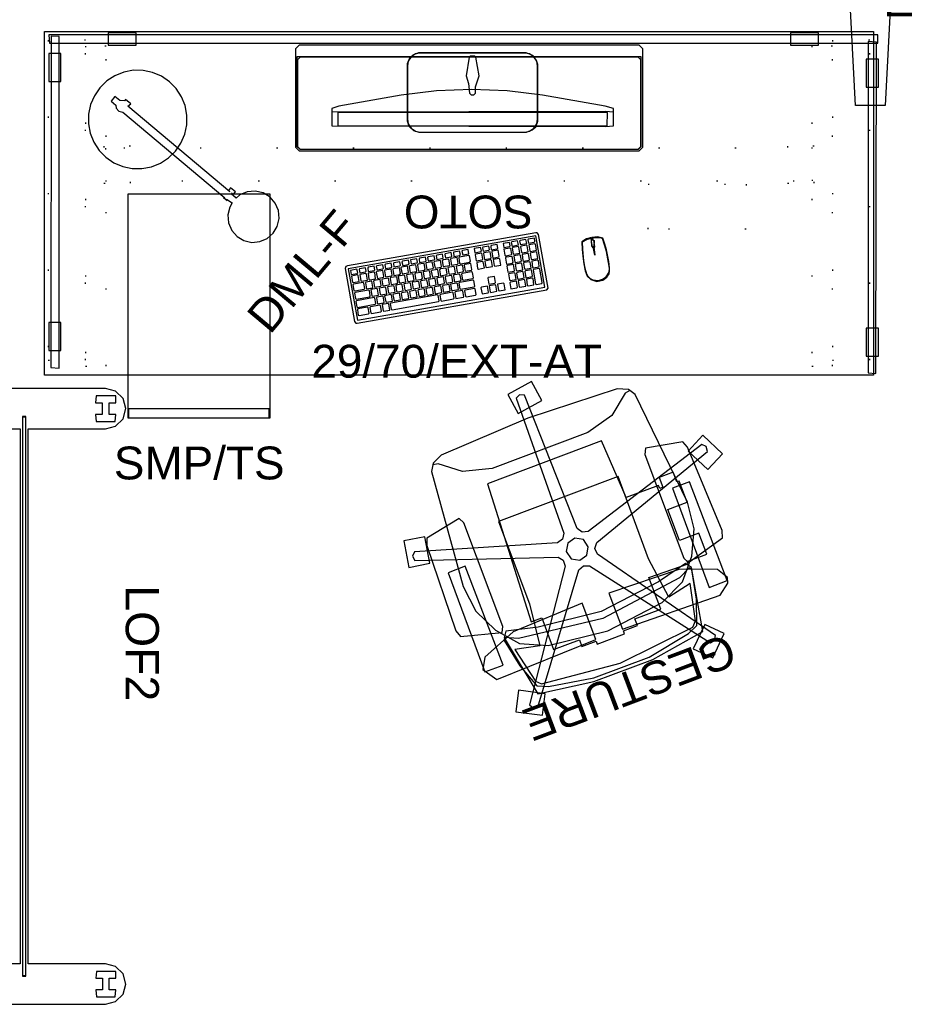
# Model space of a CAD drawing. Header units: inches. Extents: x 491 to 722, y -128 to 44.
# Tile 2 of 5: x 566 to 641, y -128 to -45. Entities that reach past the tile are written whole.
import ezdxf

# ---------------------------------------------------------------- set-up
doc = ezdxf.new("R2010")
doc.units = ezdxf.units.IN
doc.header["$MEASUREMENT"] = 0
doc.linetypes.add('Dot', pattern=[6.35, 0, -6.35])
for name, color, linetype in [('A-FURN', 7, 'Continuous'), ('A-FURN-P-FENCE-JNC', 4, 'Continuous'), ('A-FURN-P-FENCE-JNC-T', 4, 'Continuous'), ('A-FURN-P-FENCE-SUP', 4, 'Continuous'), ('A-FURN-P-FENCE-SUP-T', 4, 'Continuous'), ('A-FURN-P-FILE', 2, 'Continuous'), ('A-FURN-P-FILE-T', 2, 'Continuous'), ('A-FURN-P-FREE', 2, 'Continuous'), ('A-FURN-P-FREE-T', 2, 'Continuous'), ('A-FURN-P-SEAT', 2, 'Continuous'), ('A-FURN-P-SEAT-T', 2, 'Continuous'), ('A-FURN-P_LGHT', 4, 'Continuous'), ('A-FURN-P_LGHT-T', 4, 'Continuous'), ('CATALOGUE-TXT', 8, 'Continuous'), ('CET color Black or White', 7, 'Continuous'), ('CET Default', 7, 'Continuous')]:
    doc.layers.add(name, color=color, linetype=linetype)
for name, color, linetype, true_color in [('AFUEL-3D-017', 7, 'Continuous', 0xf3f3f3), ('AFUSL-3D-160', 7, 'Continuous', 0x3f4549), ('Layer 00003', 7, 'Continuous', 0x3f3f3d), ('Layer 00004', 7, 'Continuous', 0xa79375), ('Layer 00005', 7, 'Continuous', 0xa7a7a7), ('Layer 00007', 7, 'Continuous', 0x589c83)]:
    doc.layers.add(name, color=color, linetype=linetype, true_color=true_color)
doc.styles.add('Arial', font='arial.ttf')

# ---------------------------------------------------------------- blocks, each defined once
blk = doc.blocks.new('*C47')
at = {"layer": 'CET color Black or White', "linetype": 'Continuous'}
for points in [[(-34.999, 14.215), (-34.959, 13.506), (34.961, 13.506), (34.961, 14.215), (-34.999, 14.215)], [(-29.992, 14.368), (-29.992, 13.344), (-27.63, 13.344), (-27.63, 14.368), (-29.992, 14.368)], [(27.611, 14.368), (27.611, 13.344), (29.973, 13.344), (29.973, 14.368), (27.611, 14.368)], [(-34.146, -13.912), (-34.146, 14.048), (-34.814, 14.088), (-34.854, -13.872), (-34.146, -13.912)], [(34.146, 13.632), (34.146, -14.328), (34.814, -14.368), (34.854, 13.592), (34.146, 13.632)], [(-33.992, 10.271), (-33.992, 12.634), (-35.016, 12.634), (-35.016, 10.271), (-33.992, 10.271)], [(33.992, 12.145), (33.992, 9.783), (35.016, 9.783), (35.016, 12.145), (33.992, 12.145)], [(-33.992, -12.425), (-33.992, -10.062), (-35.016, -10.062), (-35.016, -12.425), (-33.992, -12.425)], [(33.992, -10.551), (33.992, -12.913), (35.016, -12.913), (35.016, -10.551), (33.992, -10.551)]]:
    blk.add_lwpolyline(points, close=True, dxfattribs=at)
blk = doc.blocks.new('*C48')
at = {"layer": 'CET color Black or White', "linetype": 'Continuous'}
for points in [[(-4.551, 3.349), (-5.03, 3.156), (-5.333, 2.89), (-5.51, 2.426), (-5.51, -2.389), (-5.369, -2.834), (-4.983, -3.216), (-4.527, -3.349), (4.551, -3.349), (5.03, -3.156), (5.333, -2.89), (5.511, -2.422), (5.51, 2.373), (5.411, 2.702), (5.083, 3.117), (4.537, 3.349), (-4.551, 3.349)], [(-4.41, 3.336), (-4.81, 3.26), (-5.179, 3.017), (-5.421, 2.649), (-5.497, 2.248), (-5.497, -2.248), (-5.421, -2.649), (-5.179, -3.017), (-4.81, -3.26), (-4.41, -3.336), (4.41, -3.336), (4.81, -3.26), (5.179, -3.017), (5.421, -2.649), (5.497, -2.248), (5.497, 2.248), (5.421, 2.649), (5.179, 3.017), (4.81, 3.26), (4.41, 3.336), (-4.41, 3.336)], [(-0.174, 3.072), (-0.275, 2.974), (-0.549, 1.418), (-0.347, 0.768), (-0.256, -0.042), (-0.116, -0.203), (0.116, -0.203), (0.256, -0.042), (0.262, 0.487), (0.549, 1.418), (0.275, 2.974), (0.174, 3.072), (-0.174, 3.072)], [(-0.056, 0.266), (-3.042, 0.135), (-6.013, -0.234), (-11.279, -1.159), (-11.887, -1.336), (-11.887, -2.805), (11.232, -2.859), (11.887, -2.805), (11.887, -1.337), (11.201, -1.146), (5.915, -0.219), (2.93, 0.144), (-0.056, 0.266)], [(-11.887, -1.642), (-11.887, -2.805), (11.232, -2.859), (11.887, -2.805), (11.887, -1.642), (11.232, -1.588), (-11.887, -1.642)], [(-11.365, -1.683), (-11.384, -2.796), (11.356, -2.796), (11.384, -1.683), (-11.365, -1.683)]]:
    blk.add_lwpolyline(points, close=True, dxfattribs=at)
blk = doc.blocks.new('*C42')
at = {"layer": 'A-FURN-P-SEAT', "linetype": 'Continuous'}
for points in [[(-7.447, 24.303), (-9.079, 22.722), (-7.81, 21.412), (-6.178, 22.993), (-7.447, 24.303)], [(7.715, 23.754), (6.861, 22.142), (8.869, 21.079), (9.723, 22.69), (7.715, 23.754)], [(-7.71, 23.038), (-8.116, 22.958), (-8.322, 22.601), (-1.418, 12.67), (-1.394, 12.152), (-1.722, 11.751), (-13.165, 7.831), (-13.214, 7.42), (-12.938, 7.113), (-1.359, 10.611), (-0.859, 10.474), (-0.58, 10.037), (-0.387, -2.057), (-0.012, -2.23), (0.365, -2.062), (0.617, 10.03), (0.902, 10.464), (1.403, 10.595), (12.965, 7.041), (13.246, 7.344), (13.203, 7.754), (1.78, 11.731), (1.456, 12.135), (1.486, 12.653), (8.439, 22.55), (8.237, 22.911), (7.834, 22.997), (0.522, 13.362), (0.037, 13.179), (-0.446, 13.368), (-7.71, 23.038)], [(-2.653, 22.63), (-7.45, 21.923), (-8.445, 16.511), (-8.096, 16.025), (-5.42, 16.685), (0.002, 17.318), (5.424, 16.685), (8.099, 16.025), (8.449, 16.511), (7.454, 21.923), (2.656, 22.63), (-2.653, 22.63)], [(-2.433, 22.339), (-6.263, 21.661), (-7.165, 21.258), (-7.908, 19.182), (-8.397, 16.729), (-8.263, 16.486), (-7.197, 16.99), (0.062, 17.913), (7.321, 16.99), (8.386, 16.486), (8.521, 16.729), (8.032, 19.182), (7.289, 21.258), (6.386, 21.661), (2.557, 22.339), (-2.433, 22.339)], [(0.041, 21.965), (-6.774, 21.266), (-7.173, 20.851), (-7.875, 17.752), (-5.788, 18.19), (-5.326, 14.569), (-5.356, 7.162), (5.438, 7.162), (5.409, 14.569), (5.87, 18.19), (7.958, 17.752), (7.255, 20.851), (6.856, 21.266), (0.041, 21.965)], [(-9.896, 19.559), (-10.853, 18.848), (-10.992, 18.38), (-10.449, 17.47), (-7.473, 16.297), (-1.161, 16.093), (-1.161, 19.355), (-9.896, 19.559)], [(1.276, 19.784), (-1.193, 19.784), (-1.193, 19.502), (-2.463, 19.502), (-2.463, 18.896), (-4.792, 18.896), (-4.792, 16.054), (-8.299, 16.146), (-8.299, 15.927), (-10.052, 15.927), (-10.052, 14.039), (-8.299, 14.039), (-8.299, 11.229), (-10.052, 11.229), (-10.052, 9.34), (-9.849, 9.34), (-9.849, 8.455), (-8.573, 8.455), (-8.573, 9.34), (-8.299, 9.34), (-8.299, 9.068), (-5.376, 9.068), (-5.107, 3.849), (5.19, 3.849), (5.819, 16.054), (4.874, 16.054), (4.874, 18.896), (2.546, 18.896), (2.546, 19.502), (1.276, 19.502), (1.276, 19.784)], [(10.25, 19.593), (1.244, 19.355), (1.243, 16.093), (7.556, 16.297), (10.531, 17.47), (11.075, 18.38), (10.25, 19.593)], [(-10.888, 18.621), (-10.837, 9.698), (-9.305, 9.698), (-9.254, 18.621), (-10.888, 18.621)], [(0.041, 19.025), (-5.101, 18.43), (-7.313, 17.398), (-8.806, 15.652), (-9.805, 13.552), (-10.077, 11.246), (-9.143, 1.203), (-8.846, 0.714), (-8.408, 0.796), (-6.695, 2.149), (-4.266, 2.773), (4.349, 2.773), (6.778, 2.149), (8.49, 0.796), (8.929, 0.714), (9.225, 1.203), (10.159, 11.246), (9.888, 13.552), (8.888, 15.652), (7.395, 17.398), (5.184, 18.43), (0.041, 19.025)], [(0.041, 19.025), (-5.101, 18.43), (-7.313, 17.398), (-8.806, 15.652), (-9.805, 13.552), (-10.077, 11.246), (-9.143, 1.203), (-8.776, 0.599), (-7.902, 0.201), (0.041, -0.134), (7.984, 0.201), (8.858, 0.599), (9.225, 1.203), (10.159, 11.246), (9.888, 13.552), (8.888, 15.652), (7.395, 17.398), (5.184, 18.43), (0.041, 19.025)], [(10.971, 18.621), (9.336, 18.621), (9.387, 9.698), (10.92, 9.698), (10.971, 18.621)], [(-8.364, 16.039), (-11.771, 15.108), (-11.959, 14.522), (-11.727, 6.908), (-11.501, 6.338), (-8.362, 5.745), (-8.125, 6.23), (-8.125, 15.574), (-8.364, 16.039)], [(8.447, 16.039), (8.208, 15.574), (8.208, 6.23), (8.445, 5.745), (11.583, 6.338), (11.809, 6.908), (12.042, 14.522), (11.854, 15.108), (8.447, 16.039)], [(0.164, 12.63), (-0.546, 12.448), (-0.92, 11.817), (-0.739, 11.106), (-0.108, 10.732), (0.603, 10.914), (0.977, 11.545), (0.796, 12.255), (0.164, 12.63)], [(-12.648, 9.274), (-14.286, 8.472), (-13.287, 6.431), (-11.649, 7.233), (-12.648, 9.274)], [(12.089, 8.415), (11.699, 6.177), (13.495, 5.863), (13.886, 8.101), (12.089, 8.415)], [(0.65, -0.799), (-1.6, -1.119), (-1.343, -2.925), (0.906, -2.605), (0.65, -0.799)]]:
    blk.add_lwpolyline(points, close=True, dxfattribs=at)
at = {"layer": 'A-FURN-P-SEAT-T', "linetype": 'Continuous', "style": 'Arial'}
blk.add_attdef('ITEXT', (-9.35, 22.775), '', height=2.772, dxfattribs=at).dxf.unprotected_set("ltscale", 0)
blk = doc.blocks.new('*C40')
at = {"layer": 'A-FURN-P-FILE', "linetype": 'Continuous'}
for points in [[(0, 0), (12, 0), (12, 18.875), (0, 18.875), (0, 0)], [(0.062, 0), (11.938, 0), (11.938, 0.75), (0.062, 0.75), (0.062, 0)]]:
    blk.add_lwpolyline(points, close=True, dxfattribs=at)
at = {"layer": 'A-FURN-P-FILE-T', "linetype": 'Continuous', "style": 'Arial'}
blk.add_attdef('ITEXT', (-1.185, -5.205), '', height=2.772, dxfattribs=at).dxf.unprotected_set("ltscale", 0)
blk = doc.blocks.new('*C20')
at = {"layer": 'CET color Black or White', "linetype": 'Continuous'}
for points in [[(8.089, 2.454), (-8.067, 2.454), (-8.219, 2.42), (-8.282, 2.276), (-8.282, -2.263), (-8.197, -2.42), (-8.089, -2.454), (8.153, -2.454), (8.282, -2.337), (8.282, 2.263), (8.197, 2.42), (8.089, 2.454)], [(8.036, 2.208), (-8.036, 2.208), (-8.036, -2.208), (8.036, -2.208), (8.036, 2.208)], [(-7.33, 2.041), (-7.863, 2.04), (-7.875, 1.688), (-7.376, 1.688), (-7.312, 1.737), (-7.33, 2.041)], [(-7.101, 2.04), (-7.149, 1.975), (-7.147, 1.688), (-6.642, 1.688), (-6.578, 1.737), (-6.577, 2.036), (-7.101, 2.04)], [(-6.367, 2.04), (-6.415, 1.975), (-6.414, 1.688), (-5.909, 1.688), (-5.844, 1.737), (-5.844, 2.036), (-6.367, 2.04)], [(-5.11, 2.041), (-5.615, 2.041), (-5.68, 1.993), (-5.661, 1.688), (-5.157, 1.689), (-5.109, 1.755), (-5.11, 2.041)], [(-4.376, 2.041), (-4.881, 2.041), (-4.946, 1.993), (-4.928, 1.688), (-4.423, 1.689), (-4.375, 1.755), (-4.376, 2.041)], [(-4.166, 2.04), (-4.214, 1.975), (-4.212, 1.688), (-3.707, 1.688), (-3.642, 1.737), (-3.642, 2.036), (-4.166, 2.04)], [(-2.909, 2.041), (-3.414, 2.041), (-3.479, 1.993), (-3.46, 1.688), (-2.955, 1.689), (-2.907, 1.755), (-2.909, 2.041)], [(-2.193, 2.041), (-2.726, 2.04), (-2.739, 1.688), (-2.24, 1.688), (-2.175, 1.737), (-2.193, 2.041)], [(-1.964, 2.04), (-2.012, 1.975), (-2.011, 1.688), (-1.506, 1.688), (-1.441, 1.737), (-1.441, 2.036), (-1.964, 2.04)], [(-1.23, 2.04), (-1.279, 1.975), (-1.277, 1.688), (-0.772, 1.688), (-0.707, 1.737), (-0.707, 2.036), (-1.23, 2.04)], [(0.021, 2.041), (-0.479, 2.041), (-0.543, 1.993), (-0.524, 1.688), (0.008, 1.689), (0.021, 2.041)], [(0.237, 2.04), (0.189, 1.975), (0.191, 1.688), (0.696, 1.688), (0.761, 1.737), (0.761, 2.036), (0.237, 2.04)], [(1.476, 2.041), (0.944, 2.04), (0.931, 1.688), (1.43, 1.688), (1.495, 1.737), (1.476, 2.041)], [(2.222, 2.041), (1.723, 2.041), (1.658, 1.993), (1.677, 1.688), (2.21, 1.69), (2.222, 2.041)], [(3.269, 2.041), (2.737, 2.04), (2.724, 1.688), (3.224, 1.688), (3.288, 1.737), (3.269, 2.041)], [(3.472, 2.04), (3.423, 1.975), (3.425, 1.688), (3.93, 1.688), (3.995, 1.737), (3.995, 2.036), (3.472, 2.04)], [(4.178, 2.04), (4.13, 1.975), (4.132, 1.688), (4.637, 1.688), (4.702, 1.737), (4.702, 2.036), (4.178, 2.04)], [(5.743, 2.041), (5.211, 2.04), (5.198, 1.688), (5.697, 1.688), (5.762, 1.737), (5.743, 2.041)], [(6.448, 2.041), (5.963, 2.041), (5.898, 1.993), (5.917, 1.688), (6.461, 1.689), (6.448, 2.041)], [(7.155, 2.041), (6.67, 2.041), (6.605, 1.993), (6.623, 1.688), (7.168, 1.689), (7.155, 2.041)], [(7.358, 2.04), (7.31, 1.975), (7.312, 1.688), (7.817, 1.688), (7.882, 1.737), (7.882, 2.036), (7.358, 2.04)], [(-7.87, 1.555), (-7.883, 1.035), (-7.829, 0.982), (-7.322, 0.983), (-7.311, 1.503), (-7.363, 1.554), (-7.87, 1.555)], [(-7.011, 0.849), (-7.831, 0.848), (-7.883, 0.794), (-7.882, 0.327), (-7.829, 0.275), (-7.023, 0.275), (-6.957, 0.324), (-6.957, 0.796), (-7.011, 0.849)], [(-6.658, 1.555), (-7.164, 1.554), (-7.176, 1.034), (-7.122, 0.982), (-6.616, 0.982), (-6.604, 1.503), (-6.658, 1.555)], [(-6.771, 0.848), (-6.823, 0.794), (-6.822, 0.275), (-6.303, 0.275), (-6.25, 0.329), (-6.251, 0.836), (-6.771, 0.848)], [(-5.951, 1.555), (-6.457, 1.554), (-6.469, 1.034), (-6.416, 0.982), (-5.909, 0.982), (-5.898, 1.503), (-5.951, 1.555)], [(-6.065, 0.848), (-6.117, 0.794), (-6.116, 0.288), (-5.595, 0.276), (-5.543, 0.329), (-5.544, 0.836), (-6.065, 0.848)], [(-5.711, 1.554), (-5.763, 1.501), (-5.762, 0.982), (-5.243, 0.982), (-5.19, 1.036), (-5.191, 1.543), (-5.711, 1.554)], [(-5.358, 0.848), (-5.41, 0.794), (-5.409, 0.275), (-4.889, 0.275), (-4.837, 0.329), (-4.837, 0.836), (-5.358, 0.848)], [(-5.005, 1.554), (-5.057, 1.501), (-5.056, 0.994), (-4.535, 0.983), (-4.483, 1.036), (-4.484, 1.543), (-5.005, 1.554)], [(-4.65, 0.849), (-4.703, 0.794), (-4.703, 0.275), (-4.183, 0.275), (-4.13, 0.329), (-4.131, 0.836), (-4.65, 0.849)], [(-4.297, 1.555), (-4.35, 1.501), (-4.349, 0.982), (-3.829, 0.982), (-3.776, 1.036), (-3.778, 1.542), (-4.297, 1.555)], [(-3.478, 0.849), (-3.997, 0.847), (-3.997, 0.328), (-3.943, 0.275), (-3.436, 0.276), (-3.424, 0.797), (-3.478, 0.849)], [(-3.591, 1.554), (-3.643, 1.501), (-3.643, 0.994), (-3.122, 0.983), (-3.07, 1.036), (-3.071, 1.543), (-3.591, 1.554)], [(-2.771, 0.849), (-3.277, 0.847), (-3.289, 0.327), (-3.236, 0.275), (-2.729, 0.276), (-2.718, 0.797), (-2.771, 0.849)], [(-2.885, 1.554), (-2.937, 1.501), (-2.936, 0.982), (-2.416, 0.982), (-2.363, 1.036), (-2.364, 1.543), (-2.885, 1.554)], [(-2.53, 0.849), (-2.583, 0.794), (-2.582, 0.275), (-2.063, 0.275), (-2.01, 0.329), (-2.011, 0.836), (-2.53, 0.849)], [(-2.177, 1.555), (-2.23, 1.501), (-2.229, 0.982), (-1.71, 0.982), (-1.656, 1.036), (-1.658, 1.542), (-2.177, 1.555)], [(-1.358, 0.849), (-1.864, 0.847), (-1.876, 0.327), (-1.822, 0.275), (-1.316, 0.276), (-1.304, 0.797), (-1.358, 0.849)], [(-1.471, 1.554), (-1.523, 1.501), (-1.523, 0.982), (-1.003, 0.982), (-0.95, 1.036), (-0.951, 1.543), (-1.471, 1.554)], [(-0.651, 0.849), (-1.118, 0.848), (-1.17, 0.794), (-1.169, 0.275), (-0.65, 0.275), (-0.597, 0.329), (-0.597, 0.796), (-0.651, 0.849)], [(-0.765, 1.554), (-0.817, 1.501), (-0.816, 0.994), (-0.295, 0.983), (-0.243, 1.036), (-0.244, 1.543), (-0.765, 1.554)], [(-0.412, 0.848), (-0.464, 0.794), (-0.462, 0.275), (0.057, 0.275), (0.11, 0.329), (0.109, 0.836), (-0.412, 0.848)], [(-0.058, 1.554), (-0.11, 1.501), (-0.109, 0.994), (0.411, 0.983), (0.463, 1.036), (0.463, 1.543), (-0.058, 1.554)], [(0.762, 0.849), (0.243, 0.847), (0.243, 0.328), (0.297, 0.275), (0.804, 0.276), (0.816, 0.797), (0.762, 0.849)], [(0.649, 1.555), (0.597, 1.501), (0.597, 0.994), (1.118, 0.983), (1.17, 1.036), (1.169, 1.542), (0.649, 1.555)], [(1.469, 0.849), (0.962, 0.847), (0.951, 0.327), (1.004, 0.275), (1.511, 0.276), (1.522, 0.797), (1.469, 0.849)], [(2.176, 1.555), (1.356, 1.555), (1.303, 1.501), (1.303, 1.035), (1.358, 0.982), (2.177, 0.982), (2.23, 1.036), (2.23, 1.502), (2.176, 1.555)], [(1.709, 0.849), (1.657, 0.794), (1.657, 0.288), (2.178, 0.276), (2.23, 0.329), (2.229, 0.836), (1.709, 0.849)], [(2.768, 1.554), (2.716, 1.501), (2.718, 0.994), (3.238, 0.983), (3.29, 1.036), (3.289, 1.543), (2.768, 1.554)], [(2.729, 0.848), (2.718, 0.327), (2.771, 0.275), (3.29, 0.276), (3.29, 0.796), (3.237, 0.848), (2.729, 0.848)], [(3.475, 1.554), (3.423, 1.501), (3.424, 0.994), (3.945, 0.983), (3.997, 1.036), (3.995, 1.543), (3.475, 1.554)], [(3.436, 0.848), (3.424, 0.327), (3.478, 0.275), (3.997, 0.276), (3.997, 0.796), (3.943, 0.848), (3.436, 0.848)], [(4.183, 1.555), (4.13, 1.501), (4.131, 0.982), (4.65, 0.982), (4.703, 1.036), (4.702, 1.542), (4.183, 1.555)], [(4.649, 0.849), (4.13, 0.847), (4.13, 0.328), (4.184, 0.275), (4.703, 0.276), (4.703, 0.796), (4.649, 0.849)], [(5.709, 1.555), (5.19, 1.554), (5.19, 1.035), (5.244, 0.982), (5.763, 0.982), (5.763, 1.502), (5.709, 1.555)], [(5.243, 0.849), (5.19, 0.794), (5.191, 0.275), (5.71, 0.275), (5.763, 0.329), (5.763, 0.836), (5.243, 0.849)], [(6.416, 1.555), (5.949, 1.555), (5.896, 1.501), (5.897, 1.034), (5.951, 0.982), (6.457, 0.982), (6.469, 1.503), (6.416, 1.555)], [(5.909, 0.848), (5.897, 0.327), (5.951, 0.275), (6.417, 0.275), (6.47, 0.329), (6.469, 0.797), (6.416, 0.848), (5.909, 0.848)], [(7.122, 1.555), (6.656, 1.555), (6.603, 1.501), (6.604, 1.034), (6.657, 0.982), (7.164, 0.982), (7.176, 1.503), (7.122, 1.555)], [(6.616, 0.848), (6.604, 0.327), (6.657, 0.275), (7.124, 0.275), (7.177, 0.329), (7.176, 0.797), (7.123, 0.848), (6.616, 0.848)], [(7.829, 0.849), (7.31, 0.847), (7.31, 0.328), (7.364, 0.275), (7.871, 0.276), (7.882, 0.797), (7.829, 0.849)], [(7.322, 1.555), (7.311, 1.034), (7.364, 0.982), (7.883, 0.983), (7.883, 1.502), (7.83, 1.554), (7.322, 1.555)], [(-7.817, 0.142), (-7.883, 0.093), (-7.883, -0.379), (-7.829, -0.432), (-6.656, -0.431), (-6.603, -0.377), (-6.604, 0.09), (-6.658, 0.142), (-7.817, 0.142)], [(-5.951, 0.142), (-6.47, 0.141), (-6.47, -0.379), (-6.416, -0.432), (-5.909, -0.431), (-5.898, 0.09), (-5.951, 0.142)], [(-5.244, 0.142), (-5.751, 0.141), (-5.762, -0.38), (-5.709, -0.432), (-5.202, -0.431), (-5.191, 0.09), (-5.244, 0.142)], [(-5.044, 0.141), (-5.057, -0.379), (-5.002, -0.432), (-4.483, -0.43), (-4.483, 0.089), (-4.537, 0.141), (-5.044, 0.141)], [(-4.337, 0.141), (-4.35, -0.379), (-4.296, -0.432), (-3.789, -0.43), (-3.778, 0.09), (-3.83, 0.141), (-4.337, 0.141)], [(-3.124, 0.142), (-3.643, 0.141), (-3.643, -0.379), (-3.589, -0.432), (-3.07, -0.431), (-3.07, 0.089), (-3.124, 0.142)], [(-2.884, 0.142), (-2.937, 0.088), (-2.936, -0.419), (-2.415, -0.431), (-2.363, -0.377), (-2.365, 0.129), (-2.884, 0.142)], [(-2.178, 0.141), (-2.23, 0.088), (-2.229, -0.432), (-1.709, -0.432), (-1.656, -0.377), (-1.658, 0.129), (-2.178, 0.141)], [(-1.004, 0.142), (-1.523, 0.141), (-1.523, -0.379), (-1.469, -0.432), (-0.963, -0.431), (-0.951, 0.09), (-1.004, 0.142)], [(-0.765, 0.141), (-0.817, 0.088), (-0.816, -0.432), (-0.296, -0.432), (-0.243, -0.377), (-0.244, 0.129), (-0.765, 0.141)], [(0.409, 0.142), (-0.058, 0.141), (-0.11, 0.088), (-0.109, -0.432), (0.41, -0.432), (0.463, -0.377), (0.463, 0.089), (0.409, 0.142)], [(0.649, 0.142), (0.596, 0.088), (0.597, -0.432), (1.117, -0.432), (1.17, -0.377), (1.169, 0.129), (0.649, 0.142)], [(2.175, 0.142), (1.356, 0.141), (1.303, 0.088), (1.304, -0.38), (1.358, -0.432), (2.163, -0.432), (2.229, -0.382), (2.229, 0.09), (2.175, 0.142)], [(5.242, 0.141), (5.19, 0.088), (5.19, -0.419), (5.711, -0.431), (5.763, -0.377), (5.762, 0.129), (5.242, 0.141)], [(5.909, 0.141), (5.897, -0.38), (5.951, -0.432), (6.47, -0.43), (6.47, 0.089), (6.416, 0.141), (5.909, 0.141)], [(7.122, 0.142), (6.656, 0.142), (6.603, 0.088), (6.604, -0.38), (6.657, -0.432), (7.164, -0.431), (7.176, 0.09), (7.122, 0.142)], [(7.322, 0.141), (7.311, -0.38), (7.364, -0.432), (7.83, -0.432), (7.883, -0.377), (7.882, 0.09), (7.83, 0.141), (7.322, 0.141)], [(-7.83, -0.565), (-7.883, -0.619), (-7.882, -1.086), (-7.829, -1.138), (-6.317, -1.138), (-6.251, -1.089), (-6.25, -0.617), (-6.304, -0.565), (-7.83, -0.565)], [(-6.065, -0.566), (-6.117, -0.619), (-6.116, -1.126), (-5.595, -1.137), (-5.543, -1.084), (-5.544, -0.577), (-6.065, -0.566)], [(-4.891, -0.565), (-5.41, -0.566), (-5.41, -1.085), (-5.356, -1.138), (-4.849, -1.137), (-4.838, -0.617), (-4.891, -0.565)], [(-4.65, -0.565), (-4.703, -0.619), (-4.702, -1.126), (-4.182, -1.137), (-4.13, -1.084), (-4.131, -0.578), (-4.65, -0.565)], [(-3.477, -0.565), (-3.945, -0.566), (-3.997, -0.619), (-3.996, -1.126), (-3.475, -1.137), (-3.423, -1.084), (-3.423, -0.618), (-3.477, -0.565)], [(-2.771, -0.565), (-3.29, -0.566), (-3.29, -1.085), (-3.236, -1.138), (-2.729, -1.137), (-2.718, -0.617), (-2.771, -0.565)], [(-2.064, -0.565), (-2.531, -0.565), (-2.583, -0.619), (-2.582, -1.086), (-2.529, -1.138), (-2.023, -1.137), (-2.011, -0.617), (-2.064, -0.565)], [(-1.358, -0.565), (-1.877, -0.566), (-1.877, -1.085), (-1.823, -1.138), (-1.316, -1.137), (-1.304, -0.617), (-1.358, -0.565)], [(-1.118, -0.566), (-1.17, -0.619), (-1.169, -1.138), (-0.65, -1.138), (-0.597, -1.084), (-0.597, -0.577), (-1.118, -0.566)], [(-0.411, -0.565), (-0.463, -0.619), (-0.463, -1.126), (0.058, -1.137), (0.11, -1.084), (0.109, -0.578), (-0.411, -0.565)], [(0.763, -0.565), (0.243, -0.566), (0.243, -1.085), (0.297, -1.138), (0.817, -1.137), (0.817, -0.618), (0.763, -0.565)], [(1.017, -0.565), (0.951, -0.614), (0.95, -1.085), (1.004, -1.138), (2.177, -1.138), (2.23, -1.084), (2.23, -0.618), (2.175, -0.565), (1.017, -0.565)], [(3.476, -0.565), (3.423, -0.619), (3.424, -1.126), (3.945, -1.137), (3.997, -1.084), (3.995, -0.578), (3.476, -0.565)], [(5.203, -0.565), (5.19, -1.085), (5.244, -1.138), (5.763, -1.137), (5.763, -0.618), (5.71, -0.565), (5.203, -0.565)], [(6.416, -0.565), (5.949, -0.565), (5.896, -0.619), (5.897, -1.086), (5.951, -1.138), (6.457, -1.137), (6.469, -0.617), (6.416, -0.565)], [(6.656, -0.565), (6.603, -0.619), (6.604, -1.138), (7.124, -1.138), (7.177, -1.084), (7.175, -0.578), (6.656, -0.565)], [(7.362, -0.565), (7.309, -0.619), (7.31, -1.792), (7.364, -1.845), (7.831, -1.844), (7.883, -1.79), (7.883, -0.631), (7.834, -0.565), (7.362, -0.565)], [(-7.011, -1.271), (-7.831, -1.272), (-7.883, -1.325), (-7.883, -1.793), (-7.829, -1.845), (-7.009, -1.844), (-6.956, -1.791), (-6.958, -1.323), (-7.011, -1.271)], [(-5.951, -1.271), (-6.757, -1.271), (-6.823, -1.321), (-6.823, -1.793), (-6.769, -1.845), (-5.949, -1.844), (-5.896, -1.791), (-5.898, -1.323), (-5.951, -1.271)], [(-5.751, -1.272), (-5.762, -1.793), (-5.709, -1.845), (-5.19, -1.844), (-5.19, -1.324), (-5.243, -1.272), (-5.751, -1.272)], [(-4.99, -1.271), (-5.056, -1.321), (-5.056, -1.793), (-5.002, -1.845), (-1.017, -1.845), (-0.951, -1.796), (-0.95, -1.324), (-1.005, -1.271), (-4.99, -1.271)], [(0.276, -1.271), (-0.75, -1.271), (-0.816, -1.321), (-0.816, -1.793), (-0.762, -1.845), (0.278, -1.845), (0.331, -1.791), (0.331, -1.324), (0.276, -1.271)], [(1.116, -1.271), (0.516, -1.272), (0.464, -1.326), (0.477, -1.845), (1.118, -1.844), (1.17, -1.791), (1.169, -1.323), (1.116, -1.271)], [(2.175, -1.271), (1.356, -1.272), (1.303, -1.326), (1.304, -1.793), (1.358, -1.845), (2.163, -1.845), (2.229, -1.796), (2.229, -1.324), (2.175, -1.271)], [(2.769, -1.271), (2.716, -1.326), (2.718, -1.845), (3.237, -1.845), (3.29, -1.791), (3.289, -1.284), (2.769, -1.271)], [(3.436, -1.272), (3.424, -1.793), (3.478, -1.845), (3.984, -1.844), (3.996, -1.323), (3.943, -1.272), (3.436, -1.272)], [(4.142, -1.272), (4.131, -1.793), (4.184, -1.845), (4.703, -1.844), (4.703, -1.324), (4.65, -1.272), (4.142, -1.272)], [(5.242, -1.272), (5.19, -1.326), (5.191, -1.845), (5.71, -1.845), (5.763, -1.791), (5.762, -1.284), (5.242, -1.272)], [(5.909, -1.272), (5.897, -1.793), (5.951, -1.845), (6.47, -1.844), (6.47, -1.324), (6.416, -1.272), (5.909, -1.272)], [(6.616, -1.272), (6.603, -1.792), (6.657, -1.845), (7.164, -1.844), (7.176, -1.323), (7.123, -1.272), (6.616, -1.272)]]:
    blk.add_lwpolyline(points, close=True, dxfattribs=at)
blk = doc.blocks.new('*C38')
at = {"layer": 'AFUEL-3D-017', "linetype": 'Continuous'}
for points in [[(-14.362, 4.463), (-14.673, 4.153), (-14.673, -4.153), (-14.362, -4.463), (14.362, -4.463), (14.673, -4.153), (14.673, 4.153), (14.362, 4.463), (-14.362, 4.463)], [(-14.305, 4.326), (-14.535, 4.096), (-14.535, -3.467), (14.535, -3.467), (14.535, 4.096), (14.305, 4.326), (-14.305, 4.326)]]:
    blk.add_lwpolyline(points, close=True, dxfattribs=at)
at = {"layer": 'AFUSL-3D-160', "linetype": 'Continuous'}
blk.add_lwpolyline([(-14.276, 4.305), (-14.496, 4.085), (-14.496, -3.232), (-14.276, -3.452), (14.276, -3.452), (14.496, -3.232), (14.496, 4.085), (14.276, 4.305), (-14.276, 4.305)], close=True, dxfattribs=at)
at = {"layer": 'CATALOGUE-TXT', "linetype": 'Continuous', "style": 'Arial'}
blk.add_attdef('ITEXT', (-5.453, 8.228), '', height=2.772, dxfattribs=at).dxf.unprotected_set("ltscale", 0)
blk = doc.blocks.new('*C32')
at = {"layer": 'Layer 00003', "linetype": 'Continuous'}
for points in [[(-25.35, 7.743), (-25.35, 6.089), (-24.779, 6.035), (-24.779, 6.601), (-23.779, 6.601), (-23.779, 6.035), (-23.208, 6.089), (-23.208, 7.688), (-23.779, 7.743), (-23.779, 7.177), (-24.779, 7.177), (-24.779, 7.743), (-25.35, 7.743)], [(-25.35, 7.743), (-25.35, 6.089), (-24.779, 6.035), (-24.779, 6.601), (-23.779, 6.601), (-23.779, 6.035), (-23.208, 6.089), (-23.208, 7.688), (-23.779, 7.743), (-23.779, 7.177), (-24.779, 7.177), (-24.779, 7.743), (-25.35, 7.743)], [(23.204, 7.756), (23.204, 6.102), (23.775, 6.048), (23.775, 6.614), (24.776, 6.614), (24.776, 6.048), (25.347, 6.102), (25.347, 7.701), (24.776, 7.756), (24.776, 7.19), (23.775, 7.19), (23.775, 7.756), (23.204, 7.756)], [(23.204, 7.756), (23.204, 6.102), (23.775, 6.048), (23.775, 6.614), (24.776, 6.614), (24.776, 6.048), (25.347, 6.102), (25.347, 7.701), (24.776, 7.756), (24.776, 7.19), (23.775, 7.19), (23.775, 7.756), (23.204, 7.756)], [(-25.342, -6.048), (-25.342, -7.701), (-24.771, -7.756), (-24.771, -7.19), (-23.77, -7.19), (-23.77, -7.756), (-23.2, -7.701), (-23.2, -6.102), (-23.77, -6.048), (-23.77, -6.614), (-24.771, -6.614), (-24.771, -6.048), (-25.342, -6.048)], [(-25.342, -6.048), (-25.342, -7.701), (-24.771, -7.756), (-24.771, -7.19), (-23.77, -7.19), (-23.77, -7.756), (-23.2, -7.701), (-23.2, -6.102), (-23.77, -6.048), (-23.77, -6.614), (-24.771, -6.614), (-24.771, -6.048), (-25.342, -6.048)], [(23.204, -6.048), (23.204, -7.701), (23.775, -7.756), (23.775, -7.19), (24.776, -7.19), (24.776, -7.756), (25.347, -7.701), (25.347, -6.102), (24.776, -6.048), (24.776, -6.614), (23.775, -6.614), (23.775, -6.048), (23.204, -6.048)], [(23.204, -6.048), (23.204, -7.701), (23.775, -7.756), (23.775, -7.19), (24.776, -7.19), (24.776, -7.756), (25.347, -7.701), (25.347, -6.102), (24.776, -6.048), (24.776, -6.614), (23.775, -6.614), (23.775, -6.048), (23.204, -6.048)]]:
    blk.add_lwpolyline(points, close=True, dxfattribs=at)
at = {"layer": 'Layer 00004', "linetype": 'Continuous'}
blk.add_lwpolyline([(-23.547, 0.143), (-23.547, -0.143), (23.547, -0.143), (23.547, 0.143), (-23.547, 0.143)], close=True, dxfattribs=at)
blk.add_lwpolyline([(-23.547, 0.143), (-23.547, -0.143), (23.547, -0.143), (23.547, 0.143), (-23.547, 0.143)], close=True, dxfattribs=at)
at = {"layer": 'Layer 00005', "linetype": 'Continuous'}
blk.add_lwpolyline([(-24.278, 8.578), (-25.131, 8.35), (-25.755, 7.725), (-25.984, 6.872), (-25.984, -6.872), (-25.755, -7.725), (-25.131, -8.35), (-24.278, -8.578), (-23.424, -8.35), (-22.8, -7.725), (-22.571, -6.872), (-22.571, -0.337), (22.571, -0.337), (22.571, -6.872), (22.8, -7.725), (23.424, -8.35), (24.278, -8.578), (25.131, -8.35), (25.755, -7.725), (25.984, -6.872), (25.984, 6.872), (25.755, 7.725), (25.131, 8.35), (24.278, 8.578), (23.424, 8.35), (22.8, 7.725), (22.571, 6.872), (22.571, 0.345), (-22.571, 0.345), (-22.571, 6.872), (-22.8, 7.725), (-23.424, 8.35), (-24.278, 8.578)], close=True, dxfattribs=at)
blk.add_lwpolyline([(-24.278, 8.578), (-25.131, 8.35), (-25.755, 7.725), (-25.984, 6.872), (-25.984, -6.872), (-25.755, -7.725), (-25.131, -8.35), (-24.278, -8.578), (-23.424, -8.35), (-22.8, -7.725), (-22.571, -6.872), (-22.571, -0.337), (22.571, -0.337), (22.571, -6.872), (22.8, -7.725), (23.424, -8.35), (24.278, -8.578), (25.131, -8.35), (25.755, -7.725), (25.984, -6.872), (25.984, 6.872), (25.755, 7.725), (25.131, 8.35), (24.278, 8.578), (23.424, 8.35), (22.8, 7.725), (22.571, 6.872), (22.571, 0.345), (-22.571, 0.345), (-22.571, 6.872), (-22.8, 7.725), (-23.424, 8.35), (-24.278, 8.578)], close=True, dxfattribs=at)
at = {"layer": 'Layer 00007', "linetype": 'Continuous'}
blk.add_lwpolyline([(-23.604, 0.143), (-23.604, -0.143), (23.604, -0.143), (23.604, 0.143), (-23.604, 0.143)], close=True, dxfattribs=at)
blk.add_lwpolyline([(-23.604, 0.143), (-23.604, -0.143), (23.604, -0.143), (23.604, 0.143), (-23.604, 0.143)], close=True, dxfattribs=at)
at = {"layer": 'CATALOGUE-TXT', "linetype": 'Continuous', "style": 'Arial'}
blk.add_attdef('ITEXT', (-9.37, 8.578), '', height=2.8, dxfattribs=at).dxf.unprotected_set("ltscale", 0)
blk = doc.blocks.new('*C26')
at = {"layer": 'CET color Black or White', "linetype": 'Continuous'}
for points in [[(0.017, 1.864), (0.019, 1.667), (0.142, 1.591), (0.042, 1.071), (0.015, 1.057), (-0.001, 0.356), (-0.018, 1.055), (-0.144, 1.12), (-0.079, 1.636), (-0.039, 1.862), (-0.471, 1.822), (-0.901, 1.647), (-0.993, 0.993), (-1.031, 0.435), (-1.05, -0.21), (-1.041, -0.818), (-0.964, -1.289), (-0.699, -1.628), (-0.225, -1.863), (0.281, -1.847), (0.664, -1.655), (0.902, -1.41), (0.98, -1.208), (1.035, -0.915), (1.055, -0.38), (1.024, 0.616), (0.98, 1.122), (0.902, 1.648), (0.471, 1.822), (0.017, 1.864)], [(0.275, 1.79), (-0.416, 1.765), (-0.876, 1.611), (-0.959, 1.031), (-1.014, 0.324), (-1.029, -0.131), (-1.025, -0.584), (-0.991, -1.078), (-0.915, -1.302), (-0.74, -1.532), (-0.54, -1.669), (-0.084, -1.802), (0.278, -1.772), (0.616, -1.626), (0.928, -1.281), (1.002, -0.968), (1.028, -0.47), (1.004, 0.487), (0.957, 1.072), (0.878, 1.609), (0.675, 1.699), (0.275, 1.79)], [(0.08, 1.635), (-0.064, 1.633), (-0.122, 1.576), (-0.125, 1.059), (-0.069, 1.006), (0.08, 1.002), (0.123, 1.075), (0.127, 1.572), (0.08, 1.635)]]:
    blk.add_lwpolyline(points, close=True, dxfattribs=at)
blk = doc.blocks.new('*C30')
at = {"layer": 'A-FURN-P-FENCE-JNC', "linetype": 'Continuous'}
for points in [[(-0.91, 1.5), (-0.41, 11.25), (2.091, 11.25), (2.59, 1.5), (2.091, -8.25), (-0.41, -8.25), (-0.91, 1.5)], [(1.05, 0), (1.05, 3), (1.45, 3), (1.45, 0), (1.05, 0)], [(1.05, 0), (1.05, 3), (1.45, 3), (1.45, 0), (1.05, 0)]]:
    blk.add_lwpolyline(points, close=True, dxfattribs=at)
at = {"layer": 'A-FURN-P-FENCE-SUP', "linetype": 'Continuous'}
blk.add_lwpolyline([(-0.91, 1.5), (-0.41, 11.25), (2.091, 11.25), (2.59, 1.5), (2.091, -8.25), (-0.41, -8.25), (-0.91, 1.5)], close=True, dxfattribs=at)
at = {"layer": 'A-FURN-P-FENCE-JNC-T', "linetype": 'Continuous', "style": 'Arial'}
blk.add_attdef('ITEXT', (1.937, -0.709), '', height=2.772, dxfattribs=at).dxf.unprotected_set("ltscale", 0)
at = {"layer": 'A-FURN-P-FENCE-SUP-T', "linetype": 'Continuous', "style": 'Arial'}
blk.add_attdef('ITEXT', (-1.325, 13.045), '', height=2.772, dxfattribs=at).dxf.unprotected_set("ltscale", 0)
blk = doc.blocks.new('*C17')
at = {"layer": 'A-FURN-P-FREE', "linetype": 'Continuous'}
blk.add_lwpolyline([(-35, -14.5), (-35, 14.5), (35, 14.5), (35, -14.5), (-35, -14.5)], close=True, dxfattribs=at)
at = {"layer": 'A-FURN-P-FREE', "linetype": 'Dot'}
for points in [[(-34.673, -13.23), (-31.523, -13.23), (-31.523, 13.77), (-34.673, 13.77), (-34.673, -13.23)], [(31.523, -13.23), (34.673, -13.23), (34.673, 13.77), (31.523, 13.77), (31.523, -13.23)], [(-31.523, -13.73), (-29.791, -13.73), (-29.791, 13.27), (-31.523, 13.27), (-31.523, -13.73)], [(29.791, -13.73), (31.523, -13.73), (31.523, 13.27), (29.791, 13.27), (29.791, -13.73)], [(-29.975, 1.711), (-27.739, 1.711), (-27.739, 4.829), (-29.975, 4.829), (-29.975, 1.711)], [(-29.85, 1.892), (29.85, 1.892), (29.85, 4.648), (-29.85, 4.648), (-29.85, 1.892)], [(27.739, 1.711), (29.975, 1.711), (29.975, 4.829), (27.739, 4.829), (27.739, 1.711)], [(15.964, -2.164), (15.964, 1.616), (24.232, 1.616), (24.232, -2.164), (15.964, -2.164)]]:
    blk.add_lwpolyline(points, close=True, dxfattribs=at)
at = {"layer": 'A-FURN-P-FREE-T', "linetype": 'Continuous', "style": 'Arial'}
blk.add_attdef('ITEXT', (-12.461, -14.705), '', height=2.772, dxfattribs=at).dxf.unprotected_set("ltscale", 0)
blk = doc.blocks.new('*C24')
at = {"layer": 'A-FURN-P_LGHT', "linetype": 'Continuous'}
for points in [[(0, 1.968), (-0.812, 1.888), (-1.594, 1.651), (-2.314, 1.266), (-2.945, 0.749), (-3.462, 0.118), (-3.847, -0.602), (-4.084, -1.384), (-4.164, -2.196), (-4.084, -3.008), (-3.847, -3.789), (-3.462, -4.509), (-2.945, -5.14), (-2.314, -5.658), (-1.594, -6.043), (-0.812, -6.28), (0, -6.36), (0.812, -6.28), (1.594, -6.043), (2.313, -5.658), (2.945, -5.14), (3.462, -4.509), (3.847, -3.789), (4.084, -3.008), (4.164, -2.196), (4.084, -1.384), (3.847, -0.602), (3.462, 0.118), (2.945, 0.749), (2.313, 1.266), (1.594, 1.651), (0.812, 1.888), (0, 1.968)], [(-0.244, 0.509), (-0.244, -0.009), (-0.435, -0.188), (-0.495, -0.527), (-0.336, -0.829), (-0.336, -12.092), (-0.396, -11.977), (-0.396, -12.375), (-0.336, -12.259), (-0.267, -12.84), (-0.669, -12.904), (-1.273, -13.212), (-1.753, -13.691), (-2.06, -14.295), (-2.166, -14.964), (-2.06, -15.634), (-1.753, -16.238), (-1.273, -16.717), (-0.669, -17.025), (0, -17.131), (0.669, -17.025), (1.273, -16.717), (1.753, -16.238), (2.06, -15.634), (2.166, -14.964), (2.06, -14.295), (1.753, -13.691), (1.273, -13.212), (0.669, -12.904), (0.266, -12.84), (0.278, -12.27), (0.337, -12.44), (0.339, -12.27), (0.385, -12.442), (0.629, -12.442), (0.629, -11.909), (0.34, -11.909), (0.337, -12.081), (0.337, -0.846), (0.629, -0.899), (0.629, -0.34), (0.492, -0.34), (0.245, -0.008), (0.245, 0.509), (-0.244, 0.509)]]:
    blk.add_lwpolyline(points, close=True, dxfattribs=at)
at = {"layer": 'A-FURN-P_LGHT-T', "linetype": 'Continuous', "style": 'Arial'}
blk.add_attdef('ITEXT', (-6.787, -22.466), '', height=2.772, dxfattribs=at).dxf.unprotected_set("ltscale", 0)

msp = doc.modelspace()

# ---------------------------------------------------------------- block references
at = {"layer": 'A-FURN', "linetype": 'Continuous'}
ref = msp.add_blockref('*C30', (636.989, -43.713), dxfattribs=dict(at, rotation=359.9999999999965))
ref.add_attrib('ITEXT', 'E', (638.926, -44.421), dxfattribs={"layer": 'A-FURN-P-FENCE-JNC-T', "linetype": 'Continuous', "height": 2.772, "rotation": 360, "style": 'Arial'}).dxf.unprotected_set("ltscale", 0)
ref.add_attrib('ITEXT', 'FF', (635.664, -30.667), dxfattribs={"layer": 'A-FURN-P-FENCE-SUP-T', "linetype": 'Continuous', "height": 2.772, "rotation": 360, "style": 'Arial'}).dxf.unprotected_set("ltscale", 0)
for name, p, rotation, values in [('*C17', (603.096, -60.209), 359.9999999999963, {'ITEXT': '29/70/EXT-AT'}), ('*C40', (575.145, -78.296, 0), 359.999999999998, {'ITEXT': 'SMP/TS'}), ('*C42', (608.992, -78.446), 200.6363404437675, {'ITEXT': 'GESTURE'})]:
    msp.add_blockref(name, p, dxfattribs=dict(at, rotation=rotation)).add_auto_attribs(values)
ref = msp.add_blockref('*C24', (574.29, -51.717, 38.05), dxfattribs=dict(at, rotation=49.99999999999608))
ref.add_attrib('ITEXT', 'DML-F', (587.137, -71.357), dxfattribs={"layer": 'A-FURN-P_LGHT-T', "linetype": 'Continuous', "height": 2.772, "rotation": 50, "style": 'Arial'}).dxf.unprotected_set("ltscale", 0)
at = {"layer": 'CET Default', "linetype": 'Continuous'}
for name, p, rotation in [('*C47', (603.486, -60.189, 38.05), 359.9999999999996), ('*C48', (604.243, -50.857, 42), 359.9999999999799), ('*C20', (602.051, -66.504, 38.05), 9.999999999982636), ('*C26', (614.639, -64.919, 38.05), 9.999999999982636)]:
    msp.add_blockref(name, p, dxfattribs=dict(at, rotation=rotation))
ref = msp.add_blockref('*C38', (603.956, -51.319, 38.05), dxfattribs=dict(at, rotation=179.9999999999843))
ref.add_attrib('ITEXT', 'SOTO', (609.409, -59.547), dxfattribs={"layer": 'CATALOGUE-TXT', "linetype": 'Continuous', "height": 2.772, "rotation": 180, "style": 'Arial'}).dxf.unprotected_set("ltscale", 0)
at = {"layer": 'CET Default', "linetype": 'Continuous', "rotation": 269.9999999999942}
msp.add_blockref('*C32', (566.386, -101.809), dxfattribs=at).add_auto_attribs({'ITEXT': 'LOF2'})

doc.saveas('drawing.dxf')
